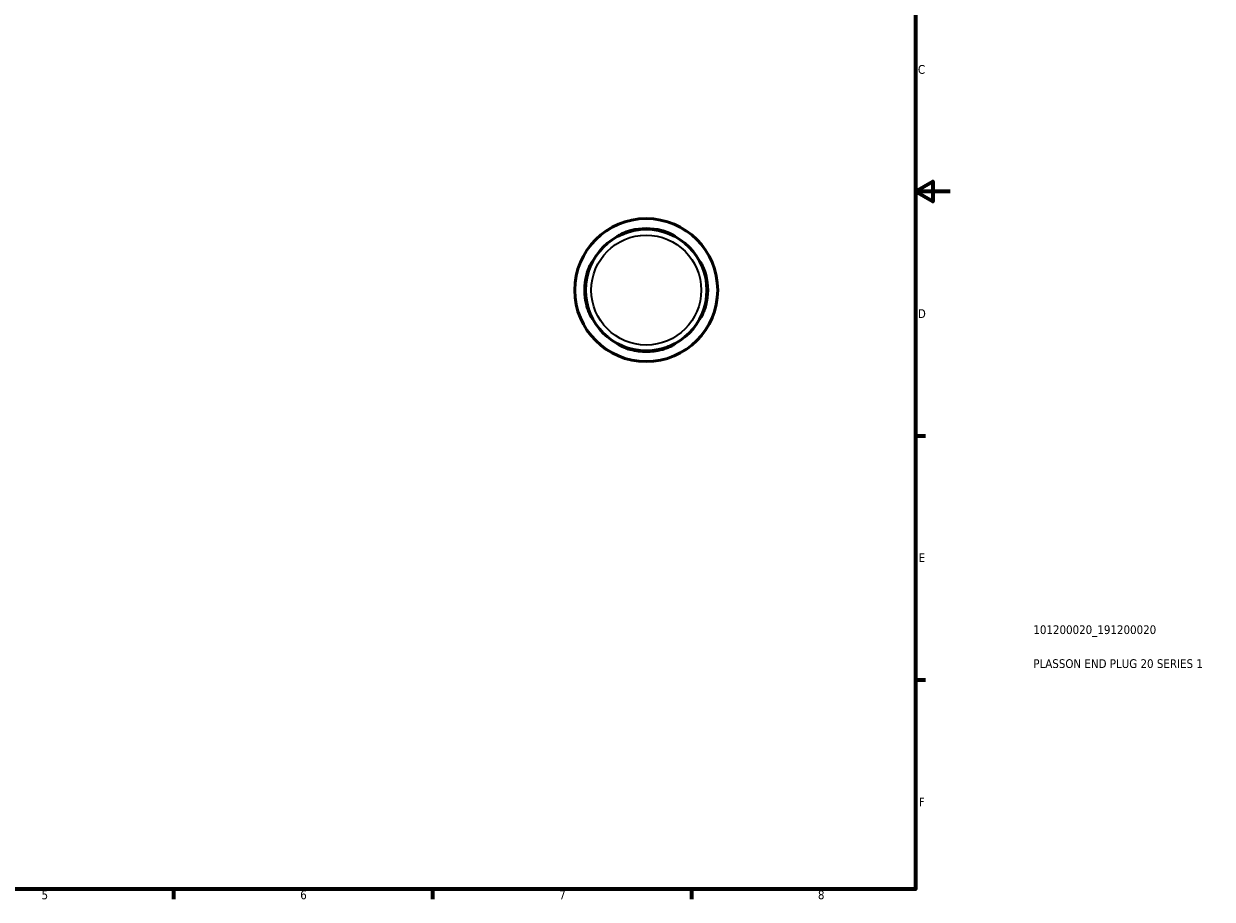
# Model space of a CAD drawing. Header units: millimetres. Extents: x -40 to 669, y 0 to 509.
# Tile 3 of 4: x 328 to 669, y 7 to 258. Entities that reach past the tile are written whole.
import ezdxf

# ---------------------------------------------------------------- set-up
doc = ezdxf.new("R2010")
doc.units = ezdxf.units.MM
for name, color, linetype, lineweight in [('Border (ISO)', 7, 'Continuous', 70), ('Title (ISO)', 7, 'Continuous', 50), ('Visible (ISO)', 7, 'Continuous', 50), ('Visible Narrow (ISO)', 7, 'Continuous', 35)]:
    doc.layers.add(name, color=color, linetype=linetype, lineweight=lineweight)
doc.styles.add('Note Text (ISO)', font='tahoma.ttf')

# ---------------------------------------------------------------- blocks, each defined once
blk = doc.blocks.new('Borders Default Border')
at = {"layer": 'Border (ISO)'}
for p, q in [((584, 140), (586.9, 140)), ((584, 70), (586.9, 70)), ((371.25, 10), (371.25, 7.1)), ((445.5, 10), (445.5, 7.1)), ((519.75, 10), (519.75, 7.1))]:
    blk.add_line(p, q, dxfattribs=at)
at = {"layer": 'Border (ISO)', "flags": 128}
for points in [[(10, 10), (10, 410), (584, 410), (584, 10), (10, 10)], [(594, 210), (584, 210), (589, 212.89), (589, 207.11), (584, 210)]]:
    blk.add_lwpolyline(points, dxfattribs=at)
at = {"layer": 'Border (ISO)', "color": 232, "true_color": 0xca0064, "char_height": 2.5, "attachment_point": 7, "style": 'Note Text (ISO)'}
for s, insert in [('C', (584.73, 243.71)), ('D', (584.73, 173.75)), ('E', (584.94, 103.75)), ('F', (585, 33.75)), ('5', (333.39, 7.05)), ('6', (407.58, 7.05)), ('7', (481.85, 7.1)), ('8', (556.06, 7.04))]:
    blk.add_mtext(s, dxfattribs=dict(at, insert=insert))
blk = doc.blocks.new('Title Blocks ISO')
at = {"layer": 'Title (ISO)', "color": 232, "true_color": 0xca0064, "style": 'Note Text (ISO)'}
for tag, p in [('PART_NUMBER_001', (33.84, 73.13)), ('DESCRIPTION_001', (33.84, 63.4))]:
    blk.add_attdef(tag, p, '', height=2.5, dxfattribs=at)

msp = doc.modelspace()

# ---------------------------------------------------------------- linework, layer by layer
at = {"layer": 'Visible (ISO)'}
for radius in [20.5, 17.425]:
    msp.add_circle((506.81, 181.744), radius, dxfattribs=at)
for start, end in [(75.55462, 104.44538), (165.55462, 194.44538), (345.55462, 14.44538), (255.55462, 284.44538)]:
    msp.add_arc((506.81, 181.744), 17.638, start, end, dxfattribs=at)
for points, knots in [([(501.659, 198.39), (501.373, 198.301), (501.096, 198.207), (500.563, 198.014), (500.309, 197.914), (499.763, 197.689), (499.496, 197.57), (499.115, 197.402), (498.993, 197.349), (498.886, 197.319), (498.905, 197.343), (499.087, 197.468), (499.253, 197.569), (499.745, 197.835), (500.094, 198.007), (500.883, 198.341), (501.316, 198.502), (501.983, 198.709), (502.196, 198.769), (502.41, 198.824)], [-1.1341936, -1.1341936, -1.1341936, -1.1341936, -1.0421379, -1.0421379, -0.9458434, -0.9458434, -0.8123325, -0.8123325, -0.690261, -0.690261, -0.5659429, -0.5659429, -0.4368758, -0.4368758, -0.2832311, -0.2832311, -0.1371547, -0.1371547, -0.0705337, -0.0705337, -0.0705337, -0.0705337]), ([(511.21, 198.824), (511.271, 198.809), (511.331, 198.793), (511.703, 198.691), (512.009, 198.596), (512.763, 198.333), (513.188, 198.156), (513.872, 197.837), (514.143, 197.693), (514.52, 197.477), (514.638, 197.4), (514.734, 197.32), (514.71, 197.319), (514.52, 197.394), (514.356, 197.468), (513.894, 197.671), (513.59, 197.803), (512.857, 198.091), (512.422, 198.247), (511.961, 198.39)], [-1.063834, -1.063834, -1.063834, -1.063834, -1.0449923, -1.0449923, -0.9480046, -0.9480046, -0.7941436, -0.7941436, -0.6557055, -0.6557055, -0.5320746, -0.5320746, -0.4080298, -0.4080298, -0.2836356, -0.2836356, -0.1480216, -0.1480216, 0, 0, 0, 0]), ([(489.729, 186.144), (489.745, 186.204), (489.761, 186.265), (489.863, 186.637), (489.958, 186.943), (490.221, 187.697), (490.397, 188.122), (490.717, 188.806), (490.86, 189.077), (491.077, 189.454), (491.154, 189.572), (491.233, 189.668), (491.234, 189.644), (491.16, 189.453), (491.086, 189.289), (490.882, 188.828), (490.75, 188.522), (490.462, 187.79), (490.306, 187.355), (490.164, 186.894)], [-1.0639088, -1.0639088, -1.0639088, -1.0639088, -1.0450311, -1.0450311, -0.9479991, -0.9479991, -0.7941428, -0.7941428, -0.6557148, -0.6557148, -0.5320883, -0.5320883, -0.4080385, -0.4080385, -0.283635, -0.283635, -0.1480179, -0.1480179, -0.0000745, -0.0000745, -0.0000745, -0.0000745]), ([(523.456, 186.894), (523.368, 187.181), (523.274, 187.457), (523.08, 187.99), (522.98, 188.244), (522.756, 188.79), (522.637, 189.057), (522.468, 189.438), (522.415, 189.56), (522.385, 189.668), (522.41, 189.648), (522.535, 189.467), (522.635, 189.301), (522.901, 188.808), (523.073, 188.459), (523.407, 187.671), (523.569, 187.238), (523.775, 186.57), (523.836, 186.357), (523.891, 186.144)], [-1.1341937, -1.1341937, -1.1341937, -1.1341937, -1.0421784, -1.0421784, -0.945844, -0.945844, -0.8123335, -0.8123335, -0.6902621, -0.6902621, -0.5659441, -0.5659441, -0.4368766, -0.4368766, -0.2832313, -0.2832313, -0.1371546, -0.1371546, -0.0705337, -0.0705337, -0.0705337, -0.0705337]), ([(490.164, 176.593), (490.252, 176.306), (490.346, 176.03), (490.54, 175.497), (490.64, 175.243), (490.864, 174.697), (490.983, 174.43), (491.152, 174.049), (491.205, 173.927), (491.235, 173.82), (491.21, 173.839), (491.086, 174.021), (490.985, 174.186), (490.719, 174.679), (490.547, 175.028), (490.213, 175.817), (490.052, 176.25), (489.845, 176.917), (489.784, 177.13), (489.729, 177.344)], [-1.1341937, -1.1341937, -1.1341937, -1.1341937, -1.0421784, -1.0421784, -0.945844, -0.945844, -0.8123335, -0.8123335, -0.6902621, -0.6902621, -0.5659441, -0.5659441, -0.4368766, -0.4368766, -0.2832313, -0.2832313, -0.1371546, -0.1371546, -0.0705337, -0.0705337, -0.0705337, -0.0705337]), ([(523.891, 177.344), (523.875, 177.283), (523.859, 177.222), (523.758, 176.85), (523.662, 176.544), (523.399, 175.79), (523.223, 175.365), (522.903, 174.681), (522.76, 174.41), (522.543, 174.033), (522.466, 173.916), (522.387, 173.82), (522.386, 173.843), (522.46, 174.034), (522.534, 174.198), (522.738, 174.66), (522.87, 174.965), (523.158, 175.697), (523.314, 176.132), (523.456, 176.593)], [-1.0639088, -1.0639088, -1.0639088, -1.0639088, -1.0450311, -1.0450311, -0.9479991, -0.9479991, -0.7941428, -0.7941428, -0.6557148, -0.6557148, -0.5320883, -0.5320883, -0.4080385, -0.4080385, -0.283635, -0.283635, -0.1480179, -0.1480179, -0.0000745, -0.0000745, -0.0000745, -0.0000745]), ([(502.41, 164.663), (502.349, 164.678), (502.288, 164.695), (501.916, 164.796), (501.611, 164.891), (500.856, 165.154), (500.432, 165.331), (499.748, 165.65), (499.477, 165.794), (499.1, 166.01), (498.982, 166.087), (498.886, 166.167), (498.91, 166.168), (499.1, 166.093), (499.264, 166.019), (499.726, 165.816), (500.031, 165.684), (500.764, 165.396), (501.198, 165.24), (501.659, 165.097)], [-1.0639088, -1.0639088, -1.0639088, -1.0639088, -1.0450311, -1.0450311, -0.9479991, -0.9479991, -0.7941428, -0.7941428, -0.6557148, -0.6557148, -0.5320883, -0.5320883, -0.4080385, -0.4080385, -0.283635, -0.283635, -0.1480179, -0.1480179, -0.0000745, -0.0000745, -0.0000745, -0.0000745]), ([(511.961, 165.097), (512.247, 165.186), (512.524, 165.28), (513.057, 165.473), (513.311, 165.573), (513.857, 165.798), (514.124, 165.917), (514.505, 166.086), (514.627, 166.138), (514.734, 166.168), (514.715, 166.144), (514.533, 166.019), (514.367, 165.918), (513.875, 165.652), (513.526, 165.48), (512.737, 165.146), (512.304, 164.985), (511.637, 164.778), (511.424, 164.718), (511.21, 164.663)], [-1.1341937, -1.1341937, -1.1341937, -1.1341937, -1.0421784, -1.0421784, -0.945844, -0.945844, -0.8123335, -0.8123335, -0.6902621, -0.6902621, -0.5659441, -0.5659441, -0.4368766, -0.4368766, -0.2832313, -0.2832313, -0.1371546, -0.1371546, -0.0705337, -0.0705337, -0.0705337, -0.0705337])]:
    msp.add_open_spline(points, degree=3, knots=knots, dxfattribs=at)
at = {"layer": 'Visible Narrow (ISO)'}
for p, q in [((502.41, 198.615), (502.41, 198.813)), ((511.21, 198.813), (511.21, 198.615)), ((489.74, 186.144), (489.939, 186.144)), ((523.681, 186.144), (523.88, 186.144)), ((489.939, 177.344), (489.74, 177.344)), ((523.88, 177.344), (523.681, 177.344)), ((502.41, 164.674), (502.41, 164.872)), ((511.21, 164.872), (511.21, 164.674))]:
    msp.add_line(p, q, dxfattribs=at)
for radius in [20.392, 15.752]:
    msp.add_circle((506.81, 181.744), radius, dxfattribs=at)

# ---------------------------------------------------------------- block references
msp.add_blockref('Borders Default Border', (0, 0))
msp.add_blockref('Title Blocks ISO', (584, 10)).add_auto_attribs({'PART_NUMBER_001': '101200020_191200020', 'DESCRIPTION_001': 'PLASSON END PLUG 20 SERIES 1'})

doc.saveas('drawing.dxf')
